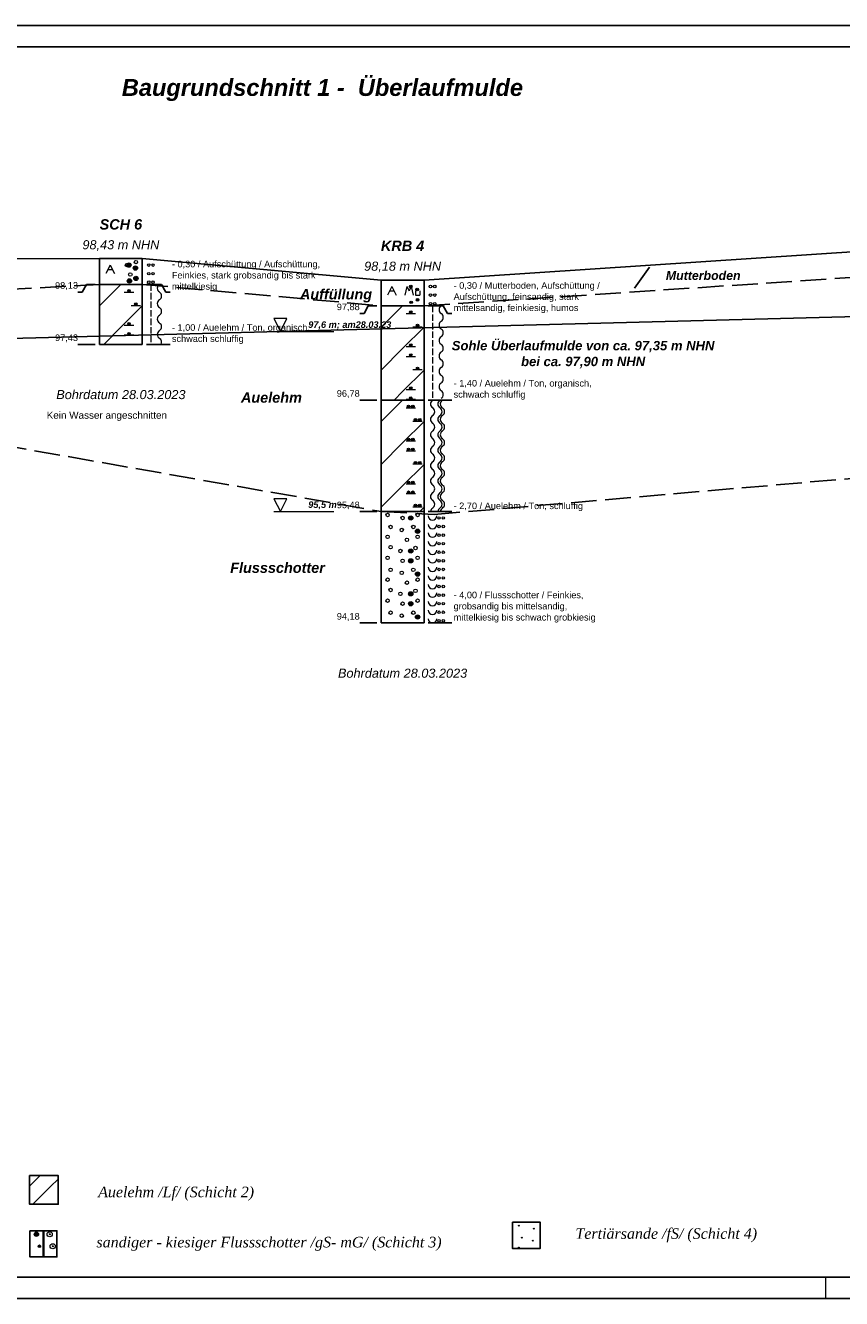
# Model space of a CAD drawing. Extents: x 0 to 59.4, y -29.7 to 0.
# Tile 2 of 3: x 21.7 to 40.8, y -29.7 to 0. Entities that reach past the tile are written whole.
import ezdxf

# ---------------------------------------------------------------- set-up
doc = ezdxf.new("R2010")
doc.units = 0
doc.linetypes.add('DASH', pattern=[0.8, 0.6, -0.2])
for name, color, linetype in [('Brücke', 7, 'CONTINUOUS'), ('Böden', 7, 'CONTINUOUS'), ('Gelände___Planum', 7, 'CONTINUOUS'), ('Legende', 7, 'CONTINUOUS'), ('Planung', 7, 'CONTINUOUS'), ('Plottrahmen', 7, 'CONTINUOUS'), ('Profilschnitt__Kleinrammboh_23', 7, 'CONTINUOUS'), ('Profilschnitt__Schurf_6___P_23', 7, 'CONTINUOUS'), ('Rahmen', 7, 'CONTINUOUS'), ('Schichtgrenzen', 7, 'CONTINUOUS'), ('Wasser', 7, 'CONTINUOUS')]:
    doc.layers.add(name, color=color, linetype=linetype)

msp = doc.modelspace()

# ---------------------------------------------------------------- linework, layer by layer
at = {"layer": 'Gelände___Planum', "color": 9, "linetype": 'CONTINUOUS'}
msp.add_lwpolyline([(5.4, -5.64), (12.5, -5.46), (23.47, -5.44), (24.47, -5.44), (30.04, -5.94), (31.04, -5.94), (45.24, -5), (46.24, -5), (50.04, -5.11), (54.32, -8.47)], dxfattribs=at)
at = {"layer": 'Legende', "color": 7, "linetype": 'CONTINUOUS', "lineweight": 9}
for p, q in [((22.09, -26.83), (21.84, -27.08)), ((22.5, -26.92), (22.34, -27.08)), ((22.34, -27.08), (22.09, -27.33)), ((22.09, -27.33), (21.92, -27.5))]:
    msp.add_line(p, q, dxfattribs=at)
at = {"layer": 'Legende', "color": 7, "linetype": 'CONTINUOUS'}
for points in [[(21.84, -26.83), (22.51, -26.83), (22.51, -27.5), (21.84, -27.5)], [(21.85, -28.12), (22.17, -28.12), (22.17, -28.73), (21.85, -28.73)], [(22.16, -28.12), (22.48, -28.12), (22.48, -28.73), (22.16, -28.73)], [(33.1, -27.92), (33.75, -27.92), (33.75, -28.53), (33.1, -28.53)]]:
    msp.add_lwpolyline(points, close=True, dxfattribs=at)
at = {"layer": 'Legende', "color": 7, "linetype": 'CONTINUOUS', "lineweight": 9}
for centre, radius in [((22, -28.2), 0.05), ((22, -28.2), 0.04), ((22, -28.2), 0.03), ((22, -28.2), 0.02), ((22, -28.2), 0.01), ((22.31, -28.2), 0.06), ((22.31, -28.2), 0.01), ((33.25, -28), 0.01), ((33.6, -28.07), 0.01), ((22.07, -28.48), 0.03), ((22.07, -28.48), 0.02), ((22.07, -28.48), 0.01), ((22.38, -28.48), 0.06), ((22.38, -28.48), 0.01), ((33.25, -28.51), 0.01), ((33.32, -28.28), 0.01), ((33.58, -28.35), 0.01)]:
    msp.add_circle(centre, radius, dxfattribs=at)
at = {"layer": 'Planung', "color": 16, "linetype": 'CONTINUOUS'}
msp.add_line((9.79, -7.61), (51.66, -6.51), dxfattribs=at)
at = {"layer": 'Plottrahmen', "color": 7, "linetype": 'CONTINUOUS'}
msp.add_lwpolyline([(0, 0), (59.4, 0), (59.4, -29.7), (0, -29.7)], close=True, dxfattribs=at)
at = {"layer": 'Profilschnitt__Kleinrammboh_23', "color": 7, "linetype": 'CONTINUOUS'}
for p, q in [((30.04, -5.94), (30.04, -6.54)), ((30.04, -5.94), (31.04, -5.94)), ((31.04, -5.94), (31.04, -6.54)), ((29.64, -6.72), (29.54, -6.72)), ((29.74, -6.54), (29.64, -6.72)), ((29.94, -6.54), (29.74, -6.54)), ((30.04, -6.54), (31.04, -6.54)), ((30.04, -6.54), (30.04, -8.74)), ((30.04, -6.54), (31.04, -6.54)), ((31.04, -6.54), (31.04, -8.74)), ((31.14, -6.54), (31.49, -6.54)), ((31.49, -6.54), (31.59, -6.72)), ((31.59, -6.72), (31.69, -6.72)), ((29.64, -8.74), (29.54, -8.74)), ((29.74, -8.74), (29.64, -8.74)), ((29.94, -8.74), (29.74, -8.74)), ((30.04, -8.74), (31.04, -8.74)), ((30.04, -8.74), (30.04, -11.34)), ((30.04, -8.74), (31.04, -8.74)), ((31.04, -8.74), (31.04, -11.34)), ((31.14, -8.74), (31.49, -8.74)), ((31.49, -8.74), (31.59, -8.74)), ((31.59, -8.74), (31.69, -8.74)), ((29.64, -11.34), (29.54, -11.34)), ((29.74, -11.34), (29.64, -11.34)), ((29.94, -11.34), (29.74, -11.34)), ((30.04, -11.34), (31.04, -11.34)), ((30.04, -11.34), (30.04, -13.94)), ((30.04, -11.34), (31.04, -11.34)), ((31.04, -11.34), (31.04, -13.94)), ((31.14, -11.34), (31.49, -11.34)), ((31.49, -11.34), (31.59, -11.34)), ((31.59, -11.34), (31.69, -11.34)), ((29.64, -13.94), (29.54, -13.94)), ((29.74, -13.94), (29.64, -13.94)), ((29.94, -13.94), (29.74, -13.94)), ((30.04, -13.94), (31.04, -13.94)), ((31.14, -13.94), (31.49, -13.94)), ((31.49, -13.94), (31.59, -13.94)), ((31.59, -13.94), (31.69, -13.94))]:
    msp.add_line(p, q, dxfattribs=at)
at = {"layer": 'Profilschnitt__Kleinrammboh_23', "color": 7, "linetype": 'CONTINUOUS', "lineweight": 9}
for p, q in [((30.29, -6.09), (30.19, -6.29)), ((30.24, -6.19), (30.34, -6.19)), ((30.29, -6.09), (30.39, -6.29)), ((30.64, -6.09), (30.59, -6.29)), ((30.64, -6.09), (30.69, -6.19)), ((30.74, -6.09), (30.69, -6.19)), ((30.74, -6.09), (30.79, -6.29)), ((30.84, -6.19), (30.84, -6.29)), ((30.94, -6.19), (30.94, -6.29)), ((30.84, -6.29), (30.94, -6.29)), ((30.54, -6.54), (30.04, -7.04)), ((30.62, -6.72), (30.84, -6.72)), ((31.24, -6.54), (31.24, -6.69)), ((31.24, -6.74), (31.24, -6.89)), ((31.44, -6.54), (31.44, -6.54)), ((31.44, -6.72), (31.44, -6.72)), ((31.04, -7.04), (30.54, -7.54)), ((30.78, -7.03), (31, -7.03)), ((31.24, -6.94), (31.24, -7.09)), ((31.44, -6.9), (31.44, -6.9)), ((31.44, -7.08), (31.44, -7.08)), ((31.24, -7.14), (31.24, -7.29)), ((31.24, -7.34), (31.24, -7.49)), ((31.44, -7.26), (31.44, -7.26)), ((30.54, -7.54), (30.04, -8.04)), ((30.62, -7.49), (30.84, -7.49)), ((30.62, -7.72), (30.84, -7.72)), ((31.24, -7.54), (31.24, -7.69)), ((31.44, -7.44), (31.44, -7.44)), ((31.44, -7.62), (31.44, -7.62)), ((31.24, -7.74), (31.24, -7.89)), ((31.24, -7.94), (31.24, -8.09)), ((31.44, -7.8), (31.44, -7.8)), ((31.44, -7.98), (31.44, -7.98)), ((31.04, -8.04), (30.54, -8.54)), ((30.78, -8.03), (31, -8.03)), ((31.24, -8.14), (31.24, -8.29)), ((31.44, -8.16), (31.44, -8.16)), ((30.54, -8.54), (30.34, -8.74)), ((30.62, -8.49), (30.84, -8.49)), ((31.24, -8.34), (31.24, -8.49)), ((31.24, -8.54), (31.24, -8.69)), ((31.44, -8.34), (31.44, -8.34)), ((31.44, -8.52), (31.44, -8.52)), ((30.54, -8.74), (30.04, -9.24)), ((30.62, -8.72), (30.84, -8.72)), ((31.24, -8.74), (31.24, -8.74)), ((31.41, -8.74), (31.41, -8.74)), ((31.47, -8.74), (31.47, -8.74)), ((30.62, -8.92), (30.84, -8.92)), ((31.24, -8.92), (31.24, -8.92)), ((31.24, -9.1), (31.24, -9.1)), ((31.41, -8.92), (31.41, -8.92)), ((31.41, -9.1), (31.41, -9.1)), ((31.47, -8.92), (31.47, -8.92)), ((31.47, -9.1), (31.47, -9.1)), ((31.04, -9.24), (30.54, -9.74)), ((30.78, -9.23), (31, -9.23)), ((31.24, -9.28), (31.24, -9.28)), ((31.24, -9.46), (31.24, -9.46)), ((31.41, -9.28), (31.41, -9.28)), ((31.41, -9.46), (31.41, -9.46)), ((31.47, -9.28), (31.47, -9.28)), ((31.47, -9.46), (31.47, -9.46)), ((30.54, -9.74), (30.04, -10.24)), ((30.62, -9.69), (30.84, -9.69)), ((31.24, -9.64), (31.24, -9.64)), ((31.41, -9.64), (31.41, -9.64)), ((31.47, -9.64), (31.47, -9.64)), ((30.62, -9.92), (30.84, -9.92)), ((31.24, -9.82), (31.24, -9.82)), ((31.24, -10), (31.24, -10)), ((31.41, -9.82), (31.41, -9.82)), ((31.41, -10), (31.41, -10)), ((31.47, -9.82), (31.47, -9.82)), ((31.47, -10), (31.47, -10)), ((31.04, -10.24), (30.54, -10.74)), ((30.78, -10.23), (31, -10.23)), ((31.24, -10.18), (31.24, -10.18)), ((31.24, -10.36), (31.24, -10.36)), ((31.41, -10.18), (31.41, -10.18)), ((31.41, -10.36), (31.41, -10.36)), ((31.47, -10.18), (31.47, -10.18)), ((31.47, -10.36), (31.47, -10.36)), ((30.62, -10.69), (30.84, -10.69)), ((31.24, -10.54), (31.24, -10.54)), ((31.41, -10.54), (31.41, -10.54)), ((31.47, -10.54), (31.47, -10.54)), ((30.54, -10.74), (30.04, -11.24)), ((30.62, -10.92), (30.84, -10.92)), ((31.24, -10.72), (31.24, -10.72)), ((31.24, -10.9), (31.24, -10.9)), ((31.41, -10.72), (31.41, -10.72)), ((31.41, -10.9), (31.41, -10.9)), ((31.47, -10.72), (31.47, -10.72)), ((31.47, -10.9), (31.47, -10.9)), ((30.78, -11.23), (31, -11.23)), ((31.03, -11.25), (30.94, -11.34)), ((31.24, -11.08), (31.24, -11.08)), ((31.24, -11.26), (31.24, -11.26)), ((31.41, -11.08), (31.41, -11.08)), ((31.41, -11.26), (31.41, -11.26)), ((31.47, -11.08), (31.47, -11.08)), ((31.47, -11.26), (31.47, -11.26))]:
    msp.add_line(p, q, dxfattribs=at)
at = {"layer": 'Profilschnitt__Kleinrammboh_23', "color": 170, "linetype": 'CONTINUOUS', "lineweight": 9}
for p, q in [((27.54, -7.14), (28.74, -7.14)), ((27.54, -7.14), (27.84, -7.14)), ((28.74, -7.14), (28.84, -7.14)), ((28.84, -7.14), (28.94, -7.14)), ((27.54, -11.34), (28.74, -11.34)), ((27.54, -11.34), (27.84, -11.34)), ((28.74, -11.34), (28.84, -11.34)), ((28.84, -11.34), (28.94, -11.34))]:
    msp.add_line(p, q, dxfattribs=at)
for points in [[(27.69, -7.14), (27.84, -6.84), (27.54, -6.84)], [(27.69, -11.34), (27.84, -11.04), (27.54, -11.04)]]:
    msp.add_lwpolyline(points, close=True, dxfattribs=at)
at = {"layer": 'Profilschnitt__Kleinrammboh_23', "color": 7, "linetype": 'CONTINUOUS', "lineweight": 9}
for centre, radius in [((30.73, -6.09), 0.03), ((30.73, -6.09), 0.02), ((30.73, -6.09), 0.01), ((30.88, -6.16), 0.03), ((30.88, -6.16), 0.02), ((30.88, -6.16), 0.01), ((31.19, -6.09), 0.03), ((31.29, -6.09), 0.03), ((30.74, -6.46), 0.03), ((30.74, -6.46), 0.02), ((30.74, -6.46), 0.01), ((30.89, -6.4), 0.03), ((30.89, -6.4), 0.02), ((30.89, -6.4), 0.01), ((31.19, -6.29), 0.03), ((31.19, -6.49), 0.03), ((31.29, -6.29), 0.03), ((31.29, -6.49), 0.03), ((30.73, -6.69), 0.03), ((30.73, -6.69), 0.02), ((30.73, -6.69), 0.01), ((30.89, -7), 0.03), ((30.89, -7), 0.02), ((30.89, -7), 0.01), ((30.73, -7.46), 0.03), ((30.73, -7.69), 0.03), ((30.73, -7.46), 0.02), ((30.73, -7.69), 0.02), ((30.73, -7.46), 0.01), ((30.73, -7.69), 0.01), ((30.89, -8), 0.03), ((30.89, -8), 0.02), ((30.89, -8), 0.01), ((30.73, -8.46), 0.03), ((30.73, -8.46), 0.02), ((30.73, -8.46), 0.01), ((30.68, -8.89), 0.03), ((30.68, -8.89), 0.02), ((30.68, -8.89), 0.01), ((30.73, -8.69), 0.03), ((30.73, -8.69), 0.02), ((30.73, -8.69), 0.01), ((30.78, -8.89), 0.03), ((30.78, -8.89), 0.02), ((30.78, -8.89), 0.01), ((30.84, -9.2), 0.03), ((30.84, -9.2), 0.02), ((30.84, -9.2), 0.01), ((30.94, -9.2), 0.03), ((30.94, -9.2), 0.02), ((30.94, -9.2), 0.01), ((30.68, -9.66), 0.03), ((30.68, -9.66), 0.02), ((30.68, -9.66), 0.01), ((30.78, -9.66), 0.03), ((30.78, -9.66), 0.02), ((30.78, -9.66), 0.01), ((30.68, -9.89), 0.03), ((30.68, -9.89), 0.02), ((30.68, -9.89), 0.01), ((30.78, -9.89), 0.03), ((30.78, -9.89), 0.02), ((30.78, -9.89), 0.01), ((30.84, -10.2), 0.03), ((30.84, -10.2), 0.02), ((30.84, -10.2), 0.01), ((30.94, -10.2), 0.03), ((30.94, -10.2), 0.02), ((30.94, -10.2), 0.01), ((30.68, -10.66), 0.03), ((30.68, -10.66), 0.02), ((30.68, -10.66), 0.01), ((30.78, -10.66), 0.03), ((30.78, -10.66), 0.02), ((30.78, -10.66), 0.01), ((30.68, -10.89), 0.03), ((30.68, -10.89), 0.02), ((30.68, -10.89), 0.01), ((30.78, -10.89), 0.03), ((30.78, -10.89), 0.02), ((30.78, -10.89), 0.01), ((30.84, -11.2), 0.03), ((30.84, -11.2), 0.02), ((30.84, -11.2), 0.01), ((30.94, -11.2), 0.03), ((30.94, -11.2), 0.02), ((30.94, -11.2), 0.01), ((30.19, -11.42), 0.04), ((30.54, -11.49), 0.04), ((30.73, -11.49), 0.05), ((30.73, -11.49), 0.04), ((30.73, -11.49), 0.03), ((30.73, -11.49), 0.02), ((30.73, -11.49), 0.01), ((30.89, -11.42), 0.04), ((31.39, -11.49), 0.03), ((31.49, -11.49), 0.03), ((30.26, -11.7), 0.04), ((30.52, -11.77), 0.04), ((30.79, -11.7), 0.04), ((30.89, -11.8), 0.05), ((30.89, -11.8), 0.04), ((30.89, -11.8), 0.03), ((30.89, -11.8), 0.02), ((30.89, -11.8), 0.01), ((31.39, -11.69), 0.03), ((31.39, -11.89), 0.03), ((31.49, -11.69), 0.03), ((31.49, -11.89), 0.03), ((30.19, -11.93), 0.04), ((30.26, -12.17), 0.04), ((30.64, -12), 0.04), ((30.84, -12.19), 0.04), ((30.89, -11.93), 0.04), ((31.39, -12.09), 0.03), ((31.49, -12.09), 0.03), ((30.19, -12.42), 0.04), ((30.49, -12.26), 0.04), ((30.54, -12.49), 0.04), ((30.73, -12.26), 0.05), ((30.73, -12.49), 0.05), ((30.73, -12.26), 0.04), ((30.73, -12.49), 0.04), ((30.73, -12.26), 0.03), ((30.73, -12.49), 0.03), ((30.73, -12.26), 0.02), ((30.73, -12.49), 0.02), ((30.73, -12.26), 0.01), ((30.89, -12.42), 0.04), ((31.39, -12.29), 0.03), ((31.39, -12.49), 0.03), ((31.49, -12.29), 0.03), ((31.49, -12.49), 0.03), ((30.26, -12.7), 0.04), ((30.52, -12.77), 0.04), ((30.73, -12.49), 0.01), ((30.79, -12.7), 0.04), ((30.89, -12.8), 0.05), ((30.89, -12.8), 0.04), ((30.89, -12.8), 0.03), ((31.39, -12.69), 0.03), ((31.49, -12.69), 0.03), ((30.19, -12.93), 0.04), ((30.64, -13), 0.04), ((30.89, -12.93), 0.04), ((30.89, -12.8), 0.02), ((30.89, -12.8), 0.01), ((31.39, -12.89), 0.03), ((31.39, -13.09), 0.03), ((31.49, -12.89), 0.03), ((31.49, -13.09), 0.03), ((30.26, -13.17), 0.04), ((30.49, -13.26), 0.04), ((30.73, -13.26), 0.05), ((30.73, -13.26), 0.04), ((30.73, -13.26), 0.03), ((30.73, -13.26), 0.02), ((30.73, -13.26), 0.01), ((30.84, -13.19), 0.04), ((31.39, -13.29), 0.03), ((31.49, -13.29), 0.03), ((30.19, -13.42), 0.04), ((30.26, -13.7), 0.04), ((30.54, -13.49), 0.04), ((30.73, -13.49), 0.05), ((30.73, -13.49), 0.04), ((30.73, -13.49), 0.03), ((30.73, -13.49), 0.02), ((30.73, -13.49), 0.01), ((30.79, -13.7), 0.04), ((30.89, -13.42), 0.04), ((31.39, -13.49), 0.03), ((31.39, -13.69), 0.03), ((31.49, -13.49), 0.03), ((31.49, -13.69), 0.03), ((30.52, -13.77), 0.04), ((30.89, -13.8), 0.05), ((30.89, -13.8), 0.04), ((30.89, -13.8), 0.03), ((30.89, -13.8), 0.02), ((30.89, -13.8), 0.01), ((31.39, -13.89), 0.03), ((31.49, -13.89), 0.03)]:
    msp.add_circle(centre, radius, dxfattribs=at)
for centre, start, end in [((31.49, -6.63), 119, 241), ((31.39, -6.81), 299, 61), ((31.49, -6.99), 119, 241), ((31.39, -7.17), 299, 61), ((31.49, -7.35), 119, 241), ((31.49, -7.71), 119, 241), ((31.39, -7.53), 299, 61), ((31.49, -8.07), 119, 241), ((31.39, -7.89), 299, 61), ((31.39, -8.25), 299, 61), ((31.49, -8.43), 119, 241), ((31.39, -8.61), 299, 61), ((31.29, -8.83), 119, 241), ((31.46, -8.83), 119, 241), ((31.52, -8.83), 119, 241), ((31.29, -9.19), 119, 241), ((31.19, -9.01), 299, 61), ((31.46, -9.19), 119, 241), ((31.36, -9.01), 299, 61), ((31.52, -9.19), 119, 241), ((31.42, -9.01), 299, 61), ((31.29, -9.55), 119, 241), ((31.19, -9.37), 299, 61), ((31.46, -9.55), 119, 241), ((31.36, -9.37), 299, 61), ((31.52, -9.55), 119, 241), ((31.42, -9.37), 299, 61), ((31.19, -9.73), 299, 61), ((31.36, -9.73), 299, 61), ((31.42, -9.73), 299, 61), ((31.29, -9.91), 119, 241), ((31.19, -10.09), 299, 61), ((31.46, -9.91), 119, 241), ((31.36, -10.09), 299, 61), ((31.52, -9.91), 119, 241), ((31.42, -10.09), 299, 61), ((31.29, -10.27), 119, 241), ((31.19, -10.45), 299, 61), ((31.46, -10.27), 119, 241), ((31.36, -10.45), 299, 61), ((31.52, -10.27), 119, 241), ((31.42, -10.45), 299, 61), ((31.29, -10.63), 119, 241), ((31.46, -10.63), 119, 241), ((31.52, -10.63), 119, 241), ((31.29, -10.99), 119, 241), ((31.19, -10.81), 299, 61), ((31.46, -10.99), 119, 241), ((31.36, -10.81), 299, 61), ((31.52, -10.99), 119, 241), ((31.42, -10.81), 299, 61), ((31.29, -11.35), 119, 174), ((31.19, -11.17), 299, 61), ((31.46, -11.35), 119, 174), ((31.36, -11.17), 299, 61), ((31.52, -11.35), 119, 174), ((31.42, -11.17), 299, 61), ((31.24, -11.44), 180, 0), ((31.24, -11.64), 180, 0), ((31.24, -11.84), 180, 0), ((31.24, -12.04), 180, 0), ((31.24, -12.24), 180, 0), ((31.24, -12.44), 180, 0), ((31.24, -12.64), 180, 0), ((31.24, -12.84), 180, 0), ((31.24, -13.04), 180, 0), ((31.24, -13.24), 180, 0), ((31.24, -13.44), 180, 0), ((31.24, -13.64), 180, 0), ((31.24, -13.84), 180, 0)]:
    msp.add_arc(centre, 0.1, start, end, dxfattribs=at)
at = {"layer": 'Profilschnitt__Schurf_6___P_23', "color": 7, "linetype": 'CONTINUOUS'}
for p, q in [((23.47, -5.44), (23.47, -6.04)), ((23.47, -5.44), (24.47, -5.44)), ((24.47, -5.44), (24.47, -6.04)), ((23.07, -6.22), (22.97, -6.22)), ((23.17, -6.04), (23.07, -6.22)), ((23.37, -6.04), (23.17, -6.04)), ((23.47, -6.04), (24.47, -6.04)), ((23.47, -6.04), (23.47, -7.44)), ((23.47, -6.04), (24.47, -6.04)), ((24.47, -6.04), (24.47, -7.44)), ((24.57, -6.04), (24.92, -6.04)), ((24.92, -6.04), (25.02, -6.22)), ((25.02, -6.22), (25.12, -6.22)), ((23.07, -7.44), (22.97, -7.44)), ((23.17, -7.44), (23.07, -7.44)), ((23.37, -7.44), (23.17, -7.44)), ((23.47, -7.44), (24.47, -7.44)), ((24.57, -7.44), (24.92, -7.44)), ((24.92, -7.44), (25.02, -7.44)), ((25.02, -7.44), (25.12, -7.44))]:
    msp.add_line(p, q, dxfattribs=at)
at = {"layer": 'Profilschnitt__Schurf_6___P_23', "color": 7, "linetype": 'CONTINUOUS', "lineweight": 9}
for p, q in [((23.72, -5.59), (23.62, -5.79)), ((23.72, -5.59), (23.82, -5.79)), ((23.67, -5.69), (23.77, -5.69)), ((23.97, -6.04), (23.47, -6.54)), ((24.05, -6.22), (24.27, -6.22)), ((24.67, -6.04), (24.67, -6.19)), ((24.87, -6.04), (24.87, -6.04)), ((24.87, -6.22), (24.87, -6.22)), ((24.21, -6.53), (24.43, -6.53)), ((24.67, -6.24), (24.67, -6.39)), ((24.67, -6.44), (24.67, -6.59)), ((24.87, -6.4), (24.87, -6.4)), ((24.47, -6.54), (23.97, -7.04)), ((24.67, -6.64), (24.67, -6.79)), ((24.87, -6.58), (24.87, -6.58)), ((24.87, -6.76), (24.87, -6.76)), ((23.97, -7.04), (23.57, -7.44)), ((24.05, -6.99), (24.27, -6.99)), ((24.67, -6.84), (24.67, -6.99)), ((24.67, -7.04), (24.67, -7.19)), ((24.87, -6.94), (24.87, -6.94)), ((24.87, -7.12), (24.87, -7.12)), ((24.05, -7.22), (24.27, -7.22)), ((24.67, -7.24), (24.67, -7.39)), ((24.87, -7.3), (24.87, -7.3))]:
    msp.add_line(p, q, dxfattribs=at)
for centre, radius in [((24.11, -5.59), 0.04), ((24.16, -5.59), 0.05), ((24.16, -5.59), 0.04), ((24.16, -5.59), 0.03), ((24.16, -5.59), 0.02), ((24.16, -5.59), 0.01), ((24.31, -5.66), 0.05), ((24.31, -5.66), 0.04), ((24.32, -5.52), 0.04), ((24.31, -5.66), 0.03), ((24.31, -5.66), 0.02), ((24.62, -5.59), 0.03), ((24.72, -5.59), 0.03), ((24.17, -5.96), 0.05), ((24.17, -5.96), 0.04), ((24.17, -5.96), 0.03), ((24.19, -5.81), 0.04), ((24.32, -5.9), 0.05), ((24.32, -5.9), 0.04), ((24.32, -5.9), 0.03), ((24.31, -5.66), 0.01), ((24.32, -5.9), 0.02), ((24.32, -5.9), 0.01), ((24.62, -5.79), 0.03), ((24.72, -5.79), 0.03), ((24.16, -6.19), 0.03), ((24.16, -6.19), 0.02), ((24.17, -5.96), 0.02), ((24.16, -6.19), 0.01), ((24.17, -5.96), 0.01), ((24.62, -5.99), 0.03), ((24.72, -5.99), 0.03), ((24.32, -6.5), 0.03), ((24.32, -6.5), 0.02), ((24.32, -6.5), 0.01), ((24.16, -6.96), 0.03), ((24.16, -6.96), 0.02), ((24.16, -6.96), 0.01), ((24.16, -7.19), 0.03), ((24.16, -7.19), 0.02), ((24.16, -7.19), 0.01)]:
    msp.add_circle(centre, radius, dxfattribs=at)
for centre, start, end in [((24.92, -6.13), 119, 241), ((24.82, -6.31), 299, 61), ((24.92, -6.49), 119, 241), ((24.92, -6.85), 119, 241), ((24.82, -6.67), 299, 61), ((24.92, -7.21), 119, 241), ((24.82, -7.03), 299, 61), ((24.82, -7.39), 331, 61)]:
    msp.add_arc(centre, 0.1, start, end, dxfattribs=at)
at = {"layer": 'Rahmen', "color": 7, "linetype": 'CONTINUOUS', "lineweight": 9}
msp.add_line((40.4, -29.2), (40.4, -29.7), dxfattribs=at)
at = {"layer": 'Rahmen', "color": 7, "linetype": 'CONTINUOUS'}
msp.add_lwpolyline([(2, -0.5), (58.9, -0.5), (58.9, -29.2), (2, -29.2)], close=True, dxfattribs=at)
at = {"layer": 'Schichtgrenzen', "color": 96, "linetype": 'DASH'}
msp.add_line((36.3, -5.64), (35.88, -6.23), dxfattribs=at)
for points in [[(11.5, -6.66), (12.5, -6.66), (23.47, -6.04), (24.47, -6.04), (30.04, -6.54), (31.04, -6.54), (45.24, -5.6), (46.24, -5.6), (50.47, -5.69)], [(11.5, -8.26), (12.5, -8.26), (30.04, -11.34), (31.28, -11.41), (45.24, -10.2), (46.68, -10.19), (52.82, -10.19)]]:
    msp.add_lwpolyline(points, dxfattribs=at)

# ---------------------------------------------------------------- texts
at = {"layer": 'Brücke', "color": 8, "insert": (28.67, -1.25), "char_height": 0.394, "attachment_point": 2}
msp.add_mtext('\\fArial|b1|i1|c0|p0;Baugrundschnitt 1 -  Überlaufmulde', dxfattribs=at)
at = {"layer": 'Böden', "color": 96}
for s, insert, char_height, attachment_point in [('\\fArial|b1|i1|c0|p0;Mutterboden', (36.68, -5.73), 0.206, 1), ('\\fArial|b1|i1|c0|p0; Auffüllung', (28.94, -6.15), 0.241, 2), ('\\fArial|b1|i1|c0|p0;Auelehm', (26.77, -8.56), 0.241, 1), ('\\fArial|b1|i1|c0|p0;Flussschotter', (26.52, -12.53), 0.241, 1)]:
    msp.add_mtext(s, dxfattribs=dict(at, insert=insert, char_height=char_height, attachment_point=attachment_point))
at = {"layer": 'Legende', "color": 7, "char_height": 0.247, "attachment_point": 1}
for s, insert in [('\\fTimes New Roman|b0|i1|c0|p0;Auelehm /Lf/ (Schicht 2)', (23.44, -27.09)), ('\\fTimes New Roman|b0|i1|c0|p0;Tertiärsande /fS/ (Schicht 4)', (34.57, -28.06)), ('\\fTimes New Roman|b0|i1|c0|p0;sandiger - kiesiger Flussschotter /gS- mG/ (Schicht 3)', (23.4, -28.26))]:
    msp.add_mtext(s, dxfattribs=dict(at, insert=insert))
at = {"layer": 'Planung', "color": 16, "char_height": 0.218, "attachment_point": 2}
for s, insert in [('\\fArial|b1|i1|c0|p0;Sohle Überlaufmulde von ca. 97,35 m NHN', (34.75, -7.36)), ('\\fArial|b1|i1|c0|p0;bei ca. 97,90 m NHN', (34.75, -7.73))]:
    msp.add_mtext(s, dxfattribs=dict(at, insert=insert))
at = {"layer": 'Profilschnitt__Kleinrammboh_23', "color": 7}
for s, insert, char_height, attachment_point in [('\\fArial|b1|i1|c0|p0;KRB 4', (30.54, -5.02), 0.241, 2), ('\\fArial|b0|i1|c0|p0;98,18 m NHN', (30.54, -5.51), 0.212, 2), ('\\fArial|b0|i0|c0|p0;Aufschüttung, feinsandig, stark', (31.73, -6.25), 0.153, 1), ('\\fArial|b0|i0|c0|p0;- 0,30 / Mutterboden, Aufschüttung /', (31.73, -5.99), 0.153, 1), ('\\fArial|b0|i0|c0|p0;97,88', (29.54, -6.67), 0.153, 9), ('\\fArial|b0|i0|c0|p0;mittelsandig, feinkiesig, humos', (31.73, -6.51), 0.153, 1), ('\\fArial|b0|i0|c0|p0;- 1,40 / Auelehm / Ton, organisch,', (31.73, -8.27), 0.153, 1), ('\\fArial|b0|i0|c0|p0;96,78', (29.54, -8.69), 0.153, 9), ('\\fArial|b0|i0|c0|p0;schwach schluffig', (31.73, -8.53), 0.153, 1), ('\\fArial|b0|i0|c0|p0;95,48', (29.54, -11.29), 0.153, 9), ('\\fArial|b0|i0|c0|p0;- 2,70 / Auelehm / Ton, schluffig', (31.73, -11.13), 0.153, 1), ('\\fArial|b0|i0|c0|p0;- 4,00 / Flussschotter / Feinkies,', (31.73, -13.21), 0.153, 1), ('\\fArial|b0|i0|c0|p0;grobsandig bis mittelsandig,', (31.73, -13.47), 0.153, 1), ('\\fArial|b0|i0|c0|p0;94,18', (29.54, -13.89), 0.153, 9), ('\\fArial|b0|i0|c0|p0;mittelkiesig bis schwach grobkiesig', (31.73, -13.73), 0.153, 1), ('\\fArial|b0|i1|c0|p0;Bohrdatum 28.03.2023', (30.54, -15.22), 0.212, 8)]:
    msp.add_mtext(s, dxfattribs=dict(at, insert=insert, char_height=char_height, attachment_point=attachment_point))
at = {"layer": 'Profilschnitt__Kleinrammboh_23', "color": 170, "char_height": 0.153, "attachment_point": 7}
for s, insert in [('\\fArial|b1|i1|c0|p0;97,6 m; am28.03.23', (28.34, -7.09)), ('\\fArial|b1|i1|c0|p0;95,5 m', (28.34, -11.29))]:
    msp.add_mtext(s, dxfattribs=dict(at, insert=insert))
at = {"layer": 'Profilschnitt__Schurf_6___P_23', "color": 7}
for s, insert, char_height, attachment_point in [('\\fArial|b1|i1|c0|p0;SCH 6', (23.97, -4.52), 0.241, 2), ('\\fArial|b0|i1|c0|p0;98,43 m NHN', (23.97, -5.01), 0.212, 2), ('\\fArial|b0|i0|c0|p0;- 0,30 / Aufschüttung / Aufschüttung,', (25.16, -5.49), 0.153, 1), ('\\fArial|b0|i0|c0|p0;Feinkies, stark grobsandig bis stark', (25.16, -5.75), 0.153, 1), ('\\fArial|b0|i0|c0|p0;98,13', (22.97, -6.17), 0.153, 9), ('\\fArial|b0|i0|c0|p0;mittelkiesig', (25.16, -6.01), 0.153, 1), ('\\fArial|b0|i0|c0|p0;- 1,00 / Auelehm / Ton, organisch,', (25.16, -6.97), 0.153, 1), ('\\fArial|b0|i0|c0|p0;97,43', (22.97, -7.39), 0.153, 9), ('\\fArial|b0|i0|c0|p0;schwach schluffig', (25.16, -7.23), 0.153, 1), ('\\fArial|b0|i1|c0|p0;Bohrdatum 28.03.2023', (23.97, -8.72), 0.212, 8)]:
    msp.add_mtext(s, dxfattribs=dict(at, insert=insert, char_height=char_height, attachment_point=attachment_point))
at = {"layer": 'Wasser', "color": 170, "insert": (22.24, -9.01), "char_height": 0.165, "attachment_point": 1}
msp.add_mtext('\\fArial|b0|i0|c0|p0;Kein Wasser angeschnitten', dxfattribs=at)

doc.saveas('drawing.dxf')
